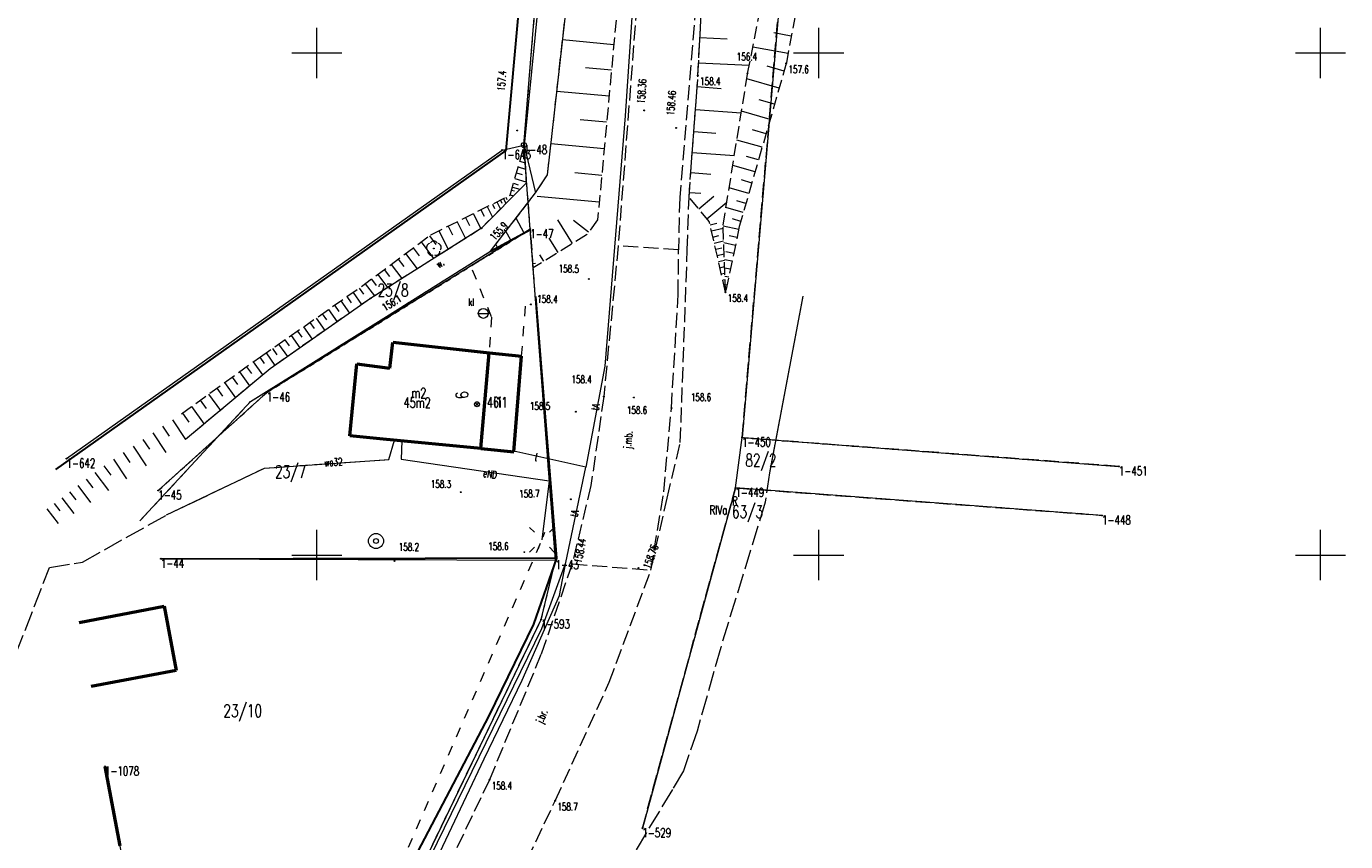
# Model space of a CAD drawing. Header units: metres. Extents: x 5598798 to 5599616, y 5661498 to 5662453.
# Tile 7 of 16: x 5599121 to 5599252, y 5661721 to 5661803. Entities that reach past the tile are written whole.
import ezdxf
from ezdxf.enums import TextEntityAlignment as Align

# ---------------------------------------------------------------- set-up
doc = ezdxf.new("R2010")
doc.units = ezdxf.units.M
doc.header["$MEASUREMENT"] = 0
for name, pattern in [('2_BUBZ02', [1.75, 1.25, -0.5]), ('2_BUBZ02G', [1.75, 1.25, -0.5]), ('2_BUIB02_01', [2, 1, -1]), ('2_KTJZ01', [2, 1.5, -0.5]), ('2_PTRW02_01', [2, 1, -1]), ('4_SUPB_P_01', [2.5, 2, -0.5]), ('4_SUPE04', [2, 1, -1]), ('4_SUSM05', [1.25, 0.5, -0.75]), ('GUK', [2, 1.5, -0.5]), ('GUZ', [1, 0.5, -0.5])]:
    doc.linetypes.add(name, pattern=pattern)
doc.layers.get('0').update_dxf_attribs({"color": 250, "lineweight": 100})
for name, color, linetype, lineweight in [('BUBZ_L_1', 7, '2_BUBZ02', 13), ('BUIB_L_1', 7, '2_BUIB02_01', 13), ('Dzialki', 7, 'Continuous', 13), ('EADTD_T_0', 214, 'Continuous', 30), ('EAPADR_T_0', 214, 'Continuous', 13), ('EGBB_E_T_0', 7, 'Continuous', 13), ('EGBB_E_T_1', 7, 'Continuous', 13), ('EGBB_L_0', 34, 'Continuous', 53), ('Kontury', 90, 'GUK', 13), ('KTJZ_E_T_0', 7, 'Continuous', 13), ('KTJZ_L_0', 7, '2_KTJZ01', 13), ('KTOK_L_4', 7, 'Continuous', 30), ('Numery_dzialek', 7, 'Continuous', 13), ('Numery_konturow', 90, 'Continuous', 13), ('Numery_punktow', 7, 'Continuous', 13), ('Numery_uzytkow', 90, 'Continuous', 13), ('OBOP_T_1', 3, 'Continuous', 13), ('Podzial_sekcyjny_krzyze', 7, 'Continuous', 13), ('PTRW_E_T_0', 7, 'Continuous', 13), ('PTRW_L_1', 7, '2_PTRW02_01', 13), ('Punkty', 7, 'Continuous', 13), ('RTPW_T_0', 7, 'Continuous', 13), ('RTPW_T_1', 7, 'Continuous', 13), ('SUPE_E_T_3', 1, 'Continuous', 13), ('SUPE_L_3', 1, 'Continuous', 13), ('SUPT_E_T_0', 30, 'Continuous', 13), ('SUPT_L_0', 30, 'Continuous', 13), ('SUPW_E_T_0', 5, 'Continuous', 13), ('SUPW_L_0', 5, 'Continuous', 13), ('SUSM_L_4', 7, '4_SUSM05', 13), ('SUSM_T_0', 7, 'Continuous', 13), ('SUUK_E_T_1', 7, 'Continuous', 13), ('SUUK_T_1', 7, 'Continuous', 13), ('SUUW_T_1', 7, 'Continuous', 13), ('Uzytki', 90, 'GUZ', 13)]:
    doc.layers.add(name, color=color, linetype=linetype, lineweight=lineweight)
doc.styles.get("Standard").update_dxf_attribs({"font": 'Simplex.shx', "width": 0.75})

# ---------------------------------------------------------------- blocks, each defined once
blk = doc.blocks.new('GRT')
at = {"linetype": 'Continuous'}
blk.add_circle((0, 0), 0.25, dxfattribs=at)
blk = doc.blocks.new('GRO')
at = {"linetype": 'Continuous'}
blk.add_circle((0, 0), 0.045, dxfattribs=at)
blk = doc.blocks.new('1_PADR')
at = {"linetype": 'Continuous'}
for p, q in [((-0.17675, -0.17675), (0.17675, 0.17675)), ((0.17675, -0.17675), (-0.17675, 0.17675))]:
    blk.add_line(p, q, dxfattribs=at)
blk.add_circle((0, 0), 0.25, dxfattribs=at)
blk = doc.blocks.new('2_OBOP02_01')
at = {"linetype": 'Continuous'}
blk.add_circle((0, 0), 0.045, dxfattribs=at)
for centre, start, end in [((-0.356659, 0.115892), 102.144465, 221.860023), ((0, 0.375056), 30.140124, 149.859876), ((0.356659, 0.115892), 318.139977, 77.855535), ((-0.220404, -0.303384), 174.148182, 293.854228), ((0.220404, -0.303384), 246.145772, 5.851818)]:
    blk.add_arc(centre, 0.375, start, end, dxfattribs=at)
blk = doc.blocks.new('2_RTPW02')
at = {"linetype": 'Continuous'}
blk.add_circle((0, 0), 0.045, dxfattribs=at)
blk = doc.blocks.new('2_RTPW01')
at = {"linetype": 'Continuous'}
blk.add_circle((0, 0), 0.045, dxfattribs=at)
blk = doc.blocks.new('4_SUSM01_01')
at = {"linetype": 'Continuous'}
for p, q in [((-0.74249, 0.74249), (-1.23746, 1.23746)), ((0.74249, 0.74249), (1.23746, 1.23746)), ((-0.74249, -0.74249), (-1.23746, -1.23746)), ((0.74249, -0.74249), (1.23746, -1.23746))]:
    blk.add_line(p, q, dxfattribs=at)
blk = doc.blocks.new('4_SUUS07')
at = {"linetype": 'Continuous'}
blk.add_line((-0.5, 0), (0.5, 0), dxfattribs=at)
blk.add_circle((0, 0), 0.5, dxfattribs=at)
blk = doc.blocks.new('4_SUUS13')
at = {"linetype": 'Continuous'}
for radius in [0.75, 0.25]:
    blk.add_circle((0, 0), radius, dxfattribs=at)

msp = doc.modelspace()

# ---------------------------------------------------------------- linework, layer by layer
at = {"layer": 'BUBZ_L_1', "linetype": '2_BUBZ02'}
for p, q in [((5599172.972858, 5661787.874103), (5599177.287427, 5661826.126371)), ((5599192.92, 5661797.97), (5599194.91, 5661808.1)), ((5599190.47, 5661782.84), (5599192.92, 5661797.97)), ((5599170.668051, 5661790.79835), (5599170.837218, 5661787.036514)), ((5599171.785968, 5661786.07152), (5599172.972858, 5661787.874103)), ((5599170.837218, 5661787.036514), (5599166.393744, 5661782.537358)), ((5599167.305753, 5661780.267008), (5599171.785968, 5661786.07152)), ((5599166.393744, 5661782.537358), (5599155.337263, 5661775.552894)), ((5599190.72, 5661776.17), (5599190.47, 5661782.84)), ((5599171.55378, 5661778.598705), (5599171.29896, 5661782.408732)), ((5599155.337263, 5661775.552894), (5599145.33164, 5661768.552295)), ((5599145.33164, 5661768.552295), (5599136.917985, 5661761.497837))]:
    msp.add_line(p, q, dxfattribs=at)
at = {"layer": 'BUBZ_L_1', "linetype": '2_BUBZ02G'}
for p, q in [((5599181.907869, 5661825.924682), (5599177.972049, 5661783.365144)), ((5599187.97, 5661797.77), (5599188.67, 5661811.36)), ((5599198.91, 5661810.57), (5599196.77, 5661798.96)), ((5599196.77, 5661798.96), (5599192.09, 5661782.71)), ((5599187.08, 5661785.65), (5599187.97, 5661797.77)), ((5599169.251478, 5661785.835598), (5599170.668051, 5661790.79835)), ((5599161.355952, 5661781.887835), (5599169.251478, 5661785.835598)), ((5599189.1, 5661783.2), (5599187.08, 5661785.65)), ((5599177.972049, 5661783.365144), (5599176.847765, 5661781.881913)), ((5599190.72, 5661776.17), (5599189.1, 5661783.2)), ((5599192.09, 5661782.71), (5599190.72, 5661776.17)), ((5599154.45566, 5661776.745791), (5599161.355952, 5661781.887835)), ((5599171.29896, 5661782.408732), (5599167.305753, 5661780.267008)), ((5599176.847765, 5661781.881913), (5599171.55378, 5661778.598705)), ((5599144.370619, 5661769.745976), (5599154.45566, 5661776.745791)), ((5599136.508267, 5661764.07314), (5599144.370619, 5661769.745976))]:
    msp.add_line(p, q, dxfattribs=at)
at = {"layer": 'BUBZ_L_1', "linetype": 'Continuous'}
for p, q in [((5599179.586211, 5661800.819701), (5599174.486221, 5661801.291337)), ((5599188.164846, 5661801.5528), (5599190.866995, 5661801.413616)), ((5599197.272602, 5661801.686731), (5599195.524662, 5661802.008918)), ((5599196.950415, 5661799.938791), (5599193.434087, 5661800.586935)), ((5599179.350392, 5661798.269706), (5599176.774764, 5661798.507895)), ((5599188.03498, 5661799.031534), (5599193.077511, 5661798.771801)), ((5599196.550674, 5661798.198452), (5599194.853781, 5661798.687158)), ((5599196.061969, 5661796.501559), (5599192.83281, 5661797.431556)), ((5599179.112203, 5661795.694078), (5599173.909164, 5661796.175244)), ((5599187.887677, 5661796.648925), (5599190.268567, 5661796.47409)), ((5599187.720167, 5661794.367786), (5599192.282444, 5661794.032767)), ((5599195.59697, 5661794.886979), (5599194.079631, 5661795.323973)), ((5599178.87162, 5661793.092558), (5599176.243949, 5661793.33556)), ((5599195.159976, 5661793.36964), (5599192.308065, 5661794.19099)), ((5599187.559676, 5661792.18222), (5599189.745242, 5661792.021729)), ((5599194.749301, 5661791.943684), (5599193.409226, 5661792.329626)), ((5599170.545984, 5661790.370707), (5599170.689119, 5661790.32985)), ((5599178.628618, 5661790.464887), (5599173.320447, 5661790.955776)), ((5599194.363359, 5661790.603609), (5599191.844624, 5661791.329005)), ((5599170.217924, 5661789.221399), (5599170.74574, 5661789.070739)), ((5599170.381954, 5661789.796053), (5599170.717429, 5661789.700294)), ((5599187.405909, 5661790.088222), (5599191.593905, 5661789.780687)), ((5599194.000661, 5661789.344241), (5599192.817141, 5661789.685095)), ((5599169.889865, 5661788.072091), (5599170.464518, 5661787.908062)), ((5599170.053894, 5661788.646745), (5599170.774051, 5661788.441183)), ((5599178.383174, 5661787.810802), (5599175.702409, 5661788.058713)), ((5599187.258584, 5661788.081955), (5599189.264851, 5661787.934631)), ((5599193.659808, 5661788.160721), (5599191.435325, 5661788.801372)), ((5599169.481437, 5661786.641225), (5599170.234521, 5661786.426264)), ((5599169.588917, 5661787.017767), (5599170.068587, 5661786.88085)), ((5599169.725835, 5661787.497437), (5599170.830672, 5661787.182072)), ((5599193.038448, 5661786.003224), (5599191.073842, 5661786.569031)), ((5599193.339482, 5661787.048479), (5599192.294227, 5661787.349513)), ((5599167.924566, 5661785.172142), (5599168.284655, 5661784.451964)), ((5599168.284655, 5661785.352186), (5599168.434068, 5661785.05336)), ((5599168.583481, 5661785.501599), (5599168.831466, 5661785.005628)), ((5599168.831466, 5661785.625592), (5599168.934364, 5661785.419797)), ((5599169.259825, 5661785.864843), (5599169.587635, 5661785.771272)), ((5599169.397064, 5661786.345639), (5599169.692651, 5661786.261267)), ((5599178.135262, 5661785.130036), (5599171.955612, 5661785.701518)), ((5599187.113997, 5661786.112976), (5599188.26845, 5661786.028202)), ((5599188.040621, 5661784.48489), (5599189.56391, 5661785.740826)), ((5599188.857936, 5661783.493592), (5599190.840532, 5661785.128222)), ((5599192.755545, 5661785.02092), (5599191.832402, 5661785.286786)), ((5599165.587022, 5661784.00337), (5599166.337723, 5661782.501969)), ((5599166.337723, 5661784.37872), (5599166.652754, 5661783.748657)), ((5599166.967786, 5661784.693752), (5599167.490655, 5661783.648014)), ((5599167.490655, 5661784.955186), (5599167.70761, 5661784.521275)), ((5599192.48968, 5661784.097777), (5599190.754589, 5661784.597484)), ((5599163.089181, 5661782.75445), (5599163.527036, 5661781.878741)), ((5599163.96489, 5661783.192304), (5599164.796772, 5661781.528539)), ((5599164.796772, 5661783.608245), (5599165.191897, 5661782.817995)), ((5599170.646401, 5661782.058737), (5599169.843769, 5661783.55523)), ((5599175.466879, 5661781.025519), (5599174.008123, 5661783.377679)), ((5599177.05916, 5661782.160799), (5599175.556752, 5661783.299618)), ((5599189.171027, 5661782.89178), (5599189.850043, 5661783.048253)), ((5599189.311842, 5661782.280709), (5599190.480866, 5661782.5501)), ((5599192.027044, 5661782.409466), (5599190.473943, 5661782.73481)), ((5599192.239827, 5661783.230232), (5599191.424531, 5661783.465037)), ((5599160.403755, 5661781.178265), (5599161.63236, 5661779.529555)), ((5599161.228109, 5661781.792568), (5599161.86543, 5661780.937324)), ((5599162.167338, 5661782.293528), (5599163.089181, 5661780.44984)), ((5599169.325564, 5661781.350317), (5599168.840279, 5661782.255121)), ((5599174.035488, 5661780.137803), (5599173.147772, 5661781.569194)), ((5599189.452658, 5661781.669638), (5599190.063729, 5661781.810454)), ((5599189.593474, 5661781.058567), (5599190.528693, 5661781.27408)), ((5599191.861766, 5661781.620472), (5599191.072772, 5661781.785751)), ((5599158.845776, 5661780.017271), (5599159.984797, 5661778.488777)), ((5599159.610023, 5661780.586782), (5599160.201506, 5661779.79305)), ((5599168.004727, 5661780.641896), (5599167.83679, 5661780.955012)), ((5599172.604096, 5661779.250087), (5599172.212551, 5661779.881431)), ((5599189.73429, 5661780.447496), (5599190.345361, 5661780.588312)), ((5599189.875105, 5661779.836425), (5599190.576519, 5661779.99806)), ((5599191.696487, 5661780.831479), (5599190.536172, 5661781.074542)), ((5599191.531209, 5661780.042485), (5599190.742215, 5661780.207763)), ((5599157.401397, 5661778.940931), (5599158.457367, 5661777.523888)), ((5599158.109919, 5661779.468916), (5599158.658274, 5661778.733059)), ((5599171.523857, 5661779.046116), (5599171.792795, 5661779.064103)), ((5599190.015921, 5661779.225355), (5599190.600433, 5661779.36005)), ((5599190.156737, 5661778.614284), (5599190.624346, 5661778.72204)), ((5599191.36593, 5661779.253491), (5599190.598401, 5661779.414273)), ((5599191.200652, 5661778.464498), (5599190.629515, 5661778.584139)), ((5599155.429876, 5661777.471769), (5599155.90118, 5661776.83931)), ((5599156.062335, 5661777.943073), (5599157.041309, 5661776.629353)), ((5599156.719195, 5661778.432559), (5599157.227567, 5661777.750358)), ((5599190.297553, 5661778.003213), (5599190.64826, 5661778.08403)), ((5599190.438368, 5661777.392142), (5599190.672173, 5661777.44602)), ((5599191.035373, 5661777.675504), (5599190.660629, 5661777.754005)), ((5599153.609677, 5661776.158612), (5599154.457384, 5661774.937272)), ((5599154.220347, 5661776.582465), (5599154.643403, 5661775.972943)), ((5599154.820912, 5661777.017973), (5599155.728503, 5661775.800043)), ((5599190.579184, 5661776.781071), (5599190.696087, 5661776.80801)), ((5599190.870095, 5661776.88651), (5599190.691744, 5661776.923871)), ((5599151.770756, 5661774.882255), (5599152.197009, 5661774.268127)), ((5599152.384884, 5661775.308508), (5599153.235787, 5661774.082562)), ((5599152.997857, 5661775.73396), (5599153.422509, 5661775.12214)), ((5599149.921421, 5661773.59867), (5599150.778755, 5661772.363459)), ((5599150.539026, 5661774.027337), (5599150.966887, 5661773.410893)), ((5599151.155471, 5661774.455198), (5599152.009583, 5661773.224628)), ((5599148.061613, 5661772.307817), (5599148.492707, 5661771.686714)), ((5599148.682716, 5661772.738911), (5599149.543284, 5661771.499041)), ((5599149.302651, 5661773.169195), (5599149.732126, 5661772.550426)), ((5599146.191273, 5661771.009654), (5599147.058345, 5661769.760413)), ((5599146.815894, 5661771.443189), (5599147.248614, 5661770.819744)), ((5599147.439339, 5661771.87591), (5599148.303153, 5661770.631363)), ((5599144.305946, 5661769.699313), (5599144.757078, 5661769.074059)), ((5599144.9385, 5661770.14013), (5599145.808842, 5661768.886177)), ((5599145.565476, 5661770.575301), (5599145.999829, 5661769.949504)), ((5599142.284745, 5661768.240978), (5599143.293261, 5661766.843209)), ((5599142.983629, 5661768.745236), (5599143.469517, 5661768.071811)), ((5599143.657053, 5661769.231125), (5599144.59343, 5661767.93334)), ((5599140.80671, 5661767.174548), (5599141.892925, 5661765.669092)), ((5599141.559438, 5661767.717655), (5599142.08276, 5661766.992349)), ((5599138.373435, 5661765.418894), (5599138.9805, 5661764.577524)), ((5599139.214805, 5661766.025958), (5599140.384704, 5661764.404519)), ((5599140.025525, 5661766.610908), (5599140.589165, 5661765.829722)), ((5599136.594066, 5661764.135045), (5599137.2479, 5661763.228855)), ((5599137.500257, 5661764.788879), (5599138.760287, 5661763.042521)), ((5599134.62642, 5661762.818575), (5599135.28261, 5661761.834291)), ((5599135.610704, 5661763.474764), (5599136.92483, 5661761.503576)), ((5599132.663032, 5661761.509649), (5599133.31692, 5661760.528817)), ((5599133.643864, 5661762.163537), (5599134.953939, 5661760.198424)), ((5599130.706528, 5661760.205314), (5599131.358123, 5661759.227921)), ((5599131.683921, 5661760.856909), (5599132.989402, 5661758.898687)), ((5599128.768573, 5661758.896685), (5599129.475016, 5661757.968819)), ((5599129.730851, 5661759.554862), (5599131.031754, 5661757.603507)), ((5599127.006494, 5661757.555102), (5599127.665529, 5661756.689505)), ((5599127.872092, 5661758.214137), (5599129.237188, 5661756.421175)), ((5599125.363731, 5661756.304362), (5599125.97814, 5661755.497376)), ((5599126.170716, 5661756.918771), (5599127.443378, 5661755.247215)), ((5599123.832203, 5661755.138312), (5599124.405009, 5661754.38597)), ((5599124.584545, 5661755.711119), (5599125.771032, 5661754.152748)), ((5599123.105778, 5661754.585239), (5599124.211925, 5661753.13239))]:
    msp.add_line(p, q, dxfattribs=at)
msp.add_point((5599190.72, 5661776.17), dxfattribs=at)
at = {"layer": 'BUIB_L_1', "linetype": '2_BUIB02_01'}
for p, q in [((5599156.672887, 5661773.572303), (5599167.305753, 5661780.267008)), ((5599165.47744, 5661778.394591), (5599167.395319, 5661773.685943)), ((5599170.39, 5661769.8), (5599170.880141, 5661775.74608)), ((5599147.004971, 5661767.559842), (5599156.672887, 5661773.572303)), ((5599167.395319, 5661773.685943), (5599167.15, 5661770.15)), ((5599143.395155, 5661765.276761), (5599147.004971, 5661767.559842)), ((5599132.359601, 5661753.410474), (5599143.395155, 5661765.276761))]:
    msp.add_line(p, q, dxfattribs=at)
at = {"layer": 'Dzialki'}
for p, q in [((5599170.63, 5661790.83), (5599180.64, 5661913.54)), ((5599202.55, 5661880.8), (5599192.37, 5661761.69)), ((5599125.06, 5661759.6), (5599168.46, 5661790.33)), ((5599168.46, 5661790.33), (5599170.63, 5661790.83)), ((5599171.26, 5661782.44), (5599170.63, 5661790.83)), ((5599171.26, 5661782.44), (5599145.01, 5661766.19)), ((5599173.78, 5661749.49), (5599171.26, 5661782.44)), ((5599145.01, 5661766.19), (5599134.2, 5661756.43)), ((5599191.7, 5661756.68), (5599192.37, 5661761.69)), ((5599192.37, 5661761.69), (5599229.91, 5661758.83)), ((5599191.7, 5661756.68), (5599182.43, 5661722.79)), ((5599228.23, 5661753.94), (5599191.7, 5661756.68)), ((5599134.46, 5661749.63), (5599173.78, 5661749.49)), ((5599172.35, 5661743.59), (5599173.78, 5661749.49)), ((5599148.41, 5661693.96), (5599172.35, 5661743.59)), ((5599132.54, 5661709.86), (5599128.89, 5661728.95))]:
    msp.add_line(p, q, dxfattribs=at)
at = {"layer": 'EGBB_L_0', "linetype": 'Continuous'}
for p, q in [((5599157.26, 5661768.6), (5599157.56, 5661771.19)), ((5599157.56, 5661771.19), (5599167.15, 5661770.15)), ((5599166.33, 5661760.6), (5599167.15, 5661770.15)), ((5599167.15, 5661770.15), (5599170.39, 5661769.8)), ((5599169.61, 5661760.28), (5599170.39, 5661769.8)), ((5599153.29, 5661761.86), (5599153.99, 5661769.03)), ((5599153.99, 5661769.03), (5599157.26, 5661768.6)), ((5599156.62, 5661761.54), (5599153.29, 5661761.86)), ((5599166.33, 5661760.6), (5599156.62, 5661761.54)), ((5599166.33, 5661760.6), (5599169.61, 5661760.28)), ((5599126.310272, 5661743.289596), (5599134.779895, 5661744.901054)), ((5599134.779895, 5661744.901054), (5599135.993123, 5661738.516793)), ((5599135.993123, 5661738.516793), (5599127.523577, 5661736.905251)), ((5599130.402266, 5661721.050548), (5599128.89, 5661728.95))]:
    msp.add_line(p, q, dxfattribs=at)
at = {"layer": 'Kontury'}
for p, q in [((5599192.37, 5661761.69), (5599202.55, 5661880.8)), ((5599171.26, 5661782.44), (5599145.02, 5661766.19)), ((5599173.78, 5661749.49), (5599171.26, 5661782.44)), ((5599145.02, 5661766.19), (5599134.2, 5661756.43)), ((5599229.91, 5661758.83), (5599192.37, 5661761.69)), ((5599182.43, 5661722.79), (5599191.7, 5661756.68)), ((5599191.7, 5661756.68), (5599228.23, 5661753.94)), ((5599172.35, 5661743.59), (5599173.78, 5661749.49)), ((5599148.41, 5661693.96), (5599172.35, 5661743.59))]:
    msp.add_line(p, q, dxfattribs=at)
at = {"layer": 'KTJZ_L_0', "linetype": '2_KTJZ01'}
for p, q in [((5599187.97, 5661797.77), (5599188.67, 5661811.36)), ((5599188.25, 5661810.75), (5599186.15, 5661785.6)), ((5599182.17, 5661808.73), (5599180.02, 5661780.78)), ((5599187.08, 5661785.65), (5599187.97, 5661797.77)), ((5599186.15, 5661785.6), (5599186.02, 5661780.39)), ((5599186.91, 5661780.4), (5599187.08, 5661785.65)), ((5599180.02, 5661780.78), (5599178.59, 5661765.78)), ((5599186.02, 5661780.39), (5599180.02, 5661780.78)), ((5599186.01, 5661775.95), (5599186.02, 5661780.39)), ((5599186.21, 5661761.2), (5599186.91, 5661780.4)), ((5599185.32, 5661764.64), (5599186.01, 5661775.95)), ((5599178.59, 5661765.78), (5599177.31, 5661756.94)), ((5599184.57, 5661756.28), (5599185.32, 5661764.64)), ((5599184.89, 5661755.66), (5599186.21, 5661761.2)), ((5599177.31, 5661756.94), (5599175.43, 5661749.12)), ((5599183.28, 5661748.5), (5599184.57, 5661756.28)), ((5599183.28, 5661748.5), (5599184.89, 5661755.66)), ((5599175.43, 5661749.12), (5599172.33, 5661740.08)), ((5599175.43, 5661749.12), (5599183.28, 5661748.5)), ((5599179.12, 5661737.33), (5599183.28, 5661748.5)), ((5599172.33, 5661740.08), (5599167.19, 5661727.62)), ((5599173.74, 5661725.53), (5599179.12, 5661737.33)), ((5599167.19, 5661727.62), (5599161.82, 5661716.42)), ((5599161.53, 5661699.74), (5599173.74, 5661725.53))]:
    msp.add_line(p, q, dxfattribs=at)
at = {"layer": 'KTOK_L_4', "linetype": 'Continuous'}
for p, q in [((5599171.05222, 5661814.997676), (5599168.830027, 5661790.290817)), ((5599168.830027, 5661790.290817), (5599123.947757, 5661758.517027)), ((5599167.305753, 5661780.267008), (5599171.29896, 5661782.408732)), ((5599173.915232, 5661749.681447), (5599171.818499, 5661775.744599)), ((5599173.915232, 5661749.681447), (5599134.507237, 5661749.597468)), ((5599171.624053, 5661743.128419), (5599173.915232, 5661749.681447)), ((5599167.170567, 5661734.000977), (5599171.624053, 5661743.128419)), ((5599156.768812, 5661714.174973), (5599167.170567, 5661734.000977))]:
    msp.add_line(p, q, dxfattribs=at)
at = {"layer": 'Podzial_sekcyjny_krzyze'}
for p, q in [((5599150, 5661797.5), (5599150, 5661802.5)), ((5599200, 5661797.5), (5599200, 5661802.5)), ((5599250, 5661797.5), (5599250, 5661802.5)), ((5599147.5, 5661800), (5599152.5, 5661800)), ((5599197.5, 5661800), (5599202.5, 5661800)), ((5599247.5, 5661800), (5599252.5, 5661800)), ((5599150, 5661747.5), (5599150, 5661752.5)), ((5599200, 5661747.5), (5599200, 5661752.5)), ((5599250, 5661747.5), (5599250, 5661752.5)), ((5599147.5, 5661750), (5599152.5, 5661750)), ((5599197.5, 5661750), (5599202.5, 5661750)), ((5599247.5, 5661750), (5599252.5, 5661750))]:
    msp.add_line(p, q, dxfattribs=at)
at = {"layer": 'PTRW_L_1', "linetype": 'Continuous'}
for p, q in [((5599175.395835, 5661839.501206), (5599170.668051, 5661790.79835)), ((5599172.972858, 5661787.874103), (5599177.287427, 5661826.126371)), ((5599170.668051, 5661790.79835), (5599170.837218, 5661787.036514)), ((5599170.668051, 5661790.79835), (5599171.785968, 5661786.07152)), ((5599171.785968, 5661786.07152), (5599172.972858, 5661787.874103)), ((5599170.837218, 5661787.036514), (5599166.393744, 5661782.537358)), ((5599167.305753, 5661780.267008), (5599171.785968, 5661786.07152)), ((5599166.393744, 5661782.537358), (5599155.337263, 5661775.552894)), ((5599156.672887, 5661773.572303), (5599167.305753, 5661780.267008)), ((5599155.337263, 5661775.552894), (5599145.33164, 5661768.552295)), ((5599147.004971, 5661767.559842), (5599156.672887, 5661773.572303)), ((5599145.33164, 5661768.552295), (5599136.917985, 5661761.497837)), ((5599143.395155, 5661765.276761), (5599147.004971, 5661767.559842)), ((5599132.359601, 5661753.410474), (5599143.395155, 5661765.276761))]:
    msp.add_line(p, q, dxfattribs=at)
at = {"layer": 'SUPE_L_3', "linetype": 'Continuous'}
for p, q in [((5599158.466851, 5661761.361211), (5599158.406534, 5661759.543553)), ((5599158.406534, 5661759.543553), (5599173.129134, 5661757.374253)), ((5599173.129134, 5661757.374253), (5599172.421291, 5661751.519683))]:
    msp.add_line(p, q, dxfattribs=at)
at = {"layer": 'SUPE_L_3', "linetype": '4_SUPE04'}
msp.add_line((5599158.332094, 5661719.064332), (5599172.421291, 5661751.519683), dxfattribs=at)
at = {"layer": 'SUPT_L_0', "linetype": 'Continuous'}
for p, q in [((5599183.629748, 5661836.324248), (5599180.716187, 5661793.727998)), ((5599180.716187, 5661793.727998), (5599178.691605, 5661768.800266)), ((5599178.691605, 5661768.800266), (5599176.789007, 5661758.752312)), ((5599176.789007, 5661758.752312), (5599169.614497, 5661760.33489)), ((5599174.81391, 5661749.25297), (5599176.789007, 5661758.752312)), ((5599172.422232, 5661742.67554), (5599174.81391, 5661749.25297)), ((5599174.1585, 5661745.956529), (5599174.81391, 5661749.25297)), ((5599170.447801, 5661737.548272), (5599174.1585, 5661745.956529)), ((5599157.421027, 5661712.050333), (5599172.422232, 5661742.67554)), ((5599166.67415, 5661729.708853), (5599170.447801, 5661737.548272)), ((5599155.313425, 5661705.739483), (5599166.67415, 5661729.708853))]:
    msp.add_line(p, q, dxfattribs=at)
at = {"layer": 'SUPW_L_0', "linetype": 'Continuous'}
for p, q in [((5599198.42, 5661775.78), (5599195.1, 5661758.18)), ((5599157.172459, 5661759.517034), (5599157.74163, 5661761.431418)), ((5599144.786248, 5661758.655245), (5599157.172459, 5661759.517034)), ((5599135.02765, 5661753.991359), (5599144.786248, 5661758.655245))]:
    msp.add_line(p, q, dxfattribs=at)
at = {"layer": 'SUPW_L_0', "linetype": '4_SUPB_P_01'}
for p, q in [((5599198.42, 5661775.78), (5599195.1, 5661758.18)), ((5599157.172459, 5661759.517034), (5599157.74163, 5661761.431418)), ((5599144.786248, 5661758.655245), (5599157.172459, 5661759.517034)), ((5599135.02765, 5661753.991359), (5599144.786248, 5661758.655245)), ((5599195.1, 5661758.18), (5599194.68, 5661755.27)), ((5599194.68, 5661755.27), (5599190.24, 5661740.8)), ((5599126.650349, 5661749.298839), (5599135.02765, 5661753.991359)), ((5599115.497332, 5661728.515688), (5599123.360738, 5661748.77386)), ((5599123.360738, 5661748.77386), (5599126.650349, 5661749.298839)), ((5599190.24, 5661740.8), (5599187.88, 5661732.46)), ((5599187.88, 5661732.46), (5599186.52, 5661728.5)), ((5599186.52, 5661728.5), (5599185.42, 5661726.64)), ((5599185.42, 5661726.64), (5599181.47, 5661720.11))]:
    msp.add_line(p, q, dxfattribs=at)
at = {"layer": 'SUSM_L_4', "linetype": '4_SUSM05'}
msp.add_line((5599172.071084, 5661750.641314), (5599172.771498, 5661752.398053), dxfattribs=at)
at = {"layer": 'Uzytki'}
for p, q in [((5599170.63, 5661790.83), (5599180.64, 5661913.54)), ((5599202.55, 5661880.8), (5599192.37, 5661761.69)), ((5599171.26, 5661782.44), (5599170.63, 5661790.83)), ((5599145.02, 5661766.19), (5599171.26, 5661782.44)), ((5599173.78, 5661749.49), (5599171.26, 5661782.44)), ((5599134.2, 5661756.43), (5599145.02, 5661766.19)), ((5599192.37, 5661761.69), (5599229.91, 5661758.83)), ((5599191.7, 5661756.68), (5599182.43, 5661722.79)), ((5599228.23, 5661753.94), (5599191.7, 5661756.68)), ((5599172.35, 5661743.59), (5599173.78, 5661749.49)), ((5599148.41, 5661693.96), (5599172.35, 5661743.59))]:
    msp.add_line(p, q, dxfattribs=at)

# ---------------------------------------------------------------- block references
at = {"layer": 'EAPADR_T_0'}
msp.add_blockref('1_PADR', (5599165.955042, 5661765.013753), dxfattribs=at)
at = {"layer": 'OBOP_T_1'}
msp.add_blockref('2_OBOP02_01', (5599161.654522, 5661780.527681), dxfattribs=at)
at = {"layer": 'Punkty'}
for name, p in [('GRO', (5599168.46, 5661790.33)), ('GRT', (5599170.63, 5661790.83)), ('GRO', (5599171.26, 5661782.44)), ('GRO', (5599145.01, 5661766.19)), ('GRO', (5599192.37, 5661761.69)), ('GRO', (5599125.06, 5661759.6)), ('GRO', (5599229.91, 5661758.83)), ('GRO', (5599134.2, 5661756.43)), ('GRO', (5599191.7, 5661756.68)), ('GRO', (5599228.23, 5661753.94)), ('GRO', (5599134.46, 5661749.63)), ('GRO', (5599173.78, 5661749.49)), ('GRO', (5599172.35, 5661743.59)), ('GRO', (5599128.89, 5661728.95)), ('GRO', (5599182.43, 5661722.79))]:
    msp.add_blockref(name, p, dxfattribs=at)
at = {"layer": 'RTPW_T_0', "rotation": 359.999997}
for p in [(5599196.77, 5661798.96), (5599187.97, 5661797.77), (5599192.92, 5661797.97), (5599190.72, 5661776.17), (5599178.59, 5661765.78), (5599181.59, 5661765.69), (5599185.32, 5661764.64), (5599167.19, 5661727.62), (5599173.74, 5661725.53)]:
    msp.add_blockref('2_RTPW01', p, dxfattribs=at)
at = {"layer": 'RTPW_T_0'}
for p in [(5599169.97055, 5661792.273745), (5599166.393744, 5661782.537358), (5599177.099891, 5661777.489612), (5599155.337263, 5661775.552894), (5599171.327532, 5661774.960058), (5599175.803126, 5661764.272515), (5599164.330433, 5661756.261249), (5599175.300909, 5661755.557002), (5599170.66862, 5661750.284776), (5599157.732469, 5661749.404995)]:
    msp.add_blockref('2_RTPW01', p, dxfattribs=at)
at = {"layer": 'RTPW_T_1'}
for p in [(5599182.622328, 5661794.276474), (5599185.798785, 5661792.533155), (5599175.231619, 5661748.922304), (5599182.059696, 5661748.707319)]:
    msp.add_blockref('2_RTPW02', p, dxfattribs=at)
at = {"layer": 'SUSM_T_0'}
msp.add_blockref('4_SUSM01_01', (5599172.421291, 5661751.519683), dxfattribs=at)
at = {"layer": 'SUUK_T_1'}
msp.add_blockref('4_SUUS07', (5599166.586266, 5661774.067744), dxfattribs=at)
at = {"layer": 'SUUW_T_1'}
msp.add_blockref('4_SUUS13', (5599155.890364, 5661751.396245), dxfattribs=at)

# ---------------------------------------------------------------- texts
at = {"layer": 'EADTD_T_0', "width": 0.7}
msp.add_text('6', height=1.25, rotation=95.204959, dxfattribs=at).set_placement((5599165.08771, 5661765.983107), align=Align.CENTER)
at = {"layer": 'EGBB_E_T_0', "width": 0.7}
for s, p in [('m2', (5599160.165838, 5661766.138571)), ('i1', (5599168.029771, 5661765.2075))]:
    msp.add_text(s, height=1, dxfattribs=at).set_placement(p, align=Align.MIDDLE_CENTER)
at = {"layer": 'EGBB_E_T_1', "width": 0.7}
for s, p in [('45m2', (5599159.999114, 5661765.175844)), ('46i1', (5599167.9743, 5661765.2075))]:
    msp.add_text(s, height=1, dxfattribs=at).set_placement(p, align=Align.MIDDLE_CENTER)
at = {"layer": 'KTJZ_E_T_0', "width": 0.7}
for s, rotation, p in [('j.mb.', 85, (5599181.003336, 5661761.475656)), ('j.br.', 66.999993, (5599172.399695, 5661733.943449))]:
    msp.add_text(s, height=0.75, rotation=rotation, dxfattribs=at).set_placement(p, align=Align.MIDDLE_CENTER)
at = {"layer": 'Numery_dzialek', "width": 0.7}
for s, p in [('23/8', (5599156.04642, 5661777.014003)), ('82/2', (5599192.690864, 5661760.066154)), ('23/7', (5599145.829221, 5661758.927019)), ('63/3', (5599191.359342, 5661754.945046)), ('23/10', (5599140.683784, 5661735.113365))]:
    msp.add_text(s, height=1.26, dxfattribs=at).set_placement(p, align=Align.TOP_LEFT)
at = {"layer": 'Numery_konturow', "width": 0.7}
msp.add_text('RIVa', height=0.9, dxfattribs=at).set_placement((5599190.899082, 5661754.945046), align=Align.TOP_RIGHT)
at = {"layer": 'Numery_punktow', "width": 0.7}
for s, p in [('1-643', (5599168.46, 5661790.33)), ('1-48', (5599170.63, 5661790.83)), ('1-47', (5599171.26, 5661782.44)), ('1-46', (5599145.01, 5661766.19)), ('1-450', (5599192.37, 5661761.69)), ('1-642', (5599125.06, 5661759.6)), ('1-451', (5599229.91, 5661758.83)), ('1-45', (5599134.2, 5661756.43)), ('1-449', (5599191.7, 5661756.68)), ('1-448', (5599228.23, 5661753.94)), ('1-44', (5599134.46, 5661749.63)), ('1-43', (5599173.78, 5661749.49)), ('1-593', (5599172.35, 5661743.59)), ('1-1078', (5599128.89, 5661728.95)), ('1-529', (5599182.43, 5661722.79))]:
    msp.add_text(s, height=0.9, dxfattribs=at).set_placement(p, align=Align.TOP_LEFT)
at = {"layer": 'Numery_uzytkow', "width": 0.7}
msp.add_text('R', height=0.9, dxfattribs=at).set_placement((5599191.359342, 5661754.945046))
at = {"layer": 'PTRW_E_T_0', "width": 0.7}
msp.add_text('w.', height=0.75, rotation=33.206567, dxfattribs=at).set_placement((5599162.256454, 5661779.055157), align=Align.MIDDLE_CENTER)
at = {"layer": 'RTPW_T_0', "width": 0.7}
for s, p in [('156.4', (5599191.839454, 5661800.005221)), ('157.6', (5599196.99, 5661798.74)), ('158.4', (5599188.19, 5661797.55)), ('158.4', (5599190.94, 5661775.95)), ('158.4', (5599175.365154, 5661767.863834)), ('158.6', (5599187.262023, 5661766.089385)), ('158.6', (5599180.890141, 5661764.798878)), ('158.4', (5599167.42, 5661727.4)), ('158.7', (5599173.96, 5661725.31))]:
    msp.add_text(s, height=0.75, dxfattribs=at).set_placement(p, align=Align.TOP_LEFT)
for s, rotation, p in [('157.4', 85.392709, (5599168.709919, 5661796.188333)), ('155.9', 46.771459, (5599167.716012, 5661781.26778)), ('158.5', 358.567904, (5599174.081014, 5661778.153102)), ('158.4', 358.919076, (5599171.949554, 5661775.125931)), ('156.1', 32.048631, (5599156.799912, 5661774.257444)), ('158.5', 359.138474, (5599171.220319, 5661764.472412)), ('158.3', 359.795373, (5599161.34473, 5661756.692517)), ('158.7', 1.374825, (5599170.167417, 5661755.712152)), ('158.6', 0.326473, (5599167.08163, 5661750.492117))]:
    msp.add_text(s, height=0.75, rotation=rotation, dxfattribs=at).set_placement(p)
msp.add_text('158.2', height=0.75, dxfattribs=at).set_placement((5599158.155699, 5661750.429183))
at = {"layer": 'RTPW_T_1', "width": 0.7}
for s, rotation, p in [('158.36', 85.426068, (5599182.643062, 5661794.919229)), ('158.46', 85.497812, (5599185.586468, 5661793.753975))]:
    msp.add_text(s, height=0.75, rotation=rotation, dxfattribs=at).set_placement(p)
for s, rotation, p in [('158.44', 78.541237, (5599175.617996, 5661749.302844)), ('158.75', 70.042596, (5599182.492449, 5661748.813675))]:
    msp.add_text(s, height=0.75, rotation=rotation, dxfattribs=at).set_placement(p, align=Align.TOP_LEFT)
at = {"layer": 'SUPE_E_T_3', "width": 0.7}
msp.add_text('eND', height=0.75, rotation=351.618071, dxfattribs=at).set_placement((5599167.250893, 5661758.049888), align=Align.MIDDLE_CENTER)
at = {"layer": 'SUPT_E_T_0', "width": 0.7}
for s, rotation, p in [('tA', 79.277886, (5599177.777142, 5661764.755484)), ('t', 347.560699, (5599171.861331, 5661759.761084)), ('tA', 78.254451, (5599175.669822, 5661754.151403))]:
    msp.add_text(s, height=0.75, rotation=rotation, dxfattribs=at).set_placement(p, align=Align.MIDDLE_CENTER)
at = {"layer": 'SUPW_E_T_0', "width": 0.7}
msp.add_text('wo32', height=0.75, rotation=3.980023, dxfattribs=at).set_placement((5599151.650873, 5661759.253799), align=Align.MIDDLE_CENTER)
at = {"layer": 'SUUK_E_T_1', "width": 0.7}
msp.add_text('kl', height=0.75, dxfattribs=at).set_placement((5599165.65515, 5661774.805486), align=Align.RIGHT)

doc.saveas('drawing.dxf')
